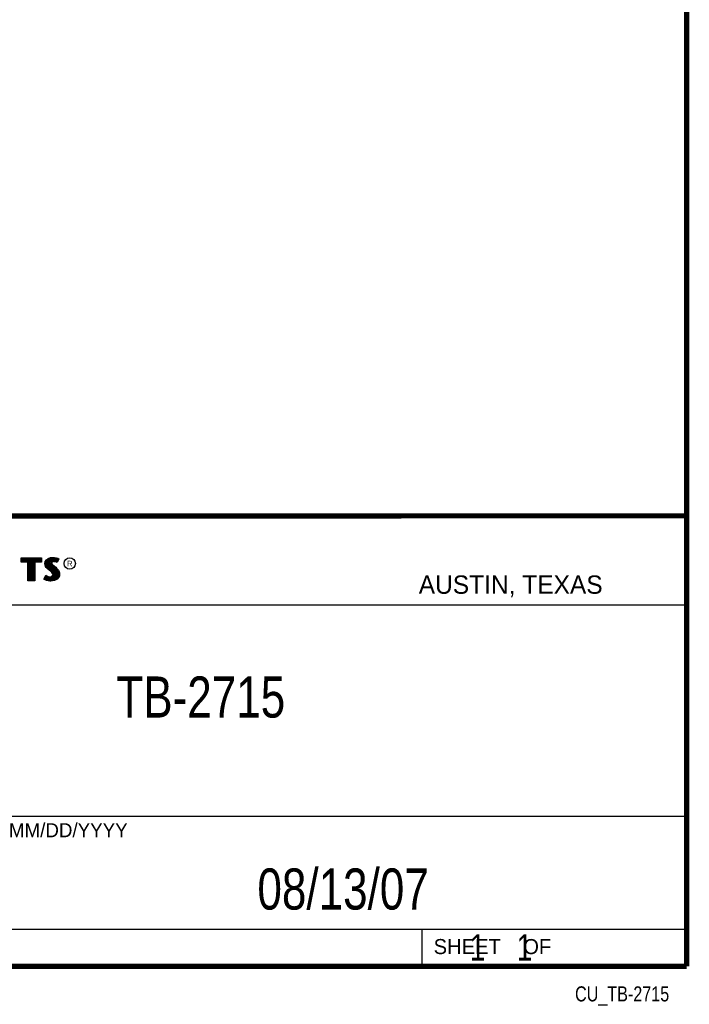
# Model space of a CAD drawing. Header units: inches. Extents: x 0.2 to 16.8, y 0.1 to 10.8.
# Tile 8 of 10: x 14.2 to 16.8, y 0.1 to 3.9. Entities that reach past the tile are written whole.
import ezdxf
from ezdxf.enums import TextEntityAlignment as Align

# ---------------------------------------------------------------- set-up
doc = ezdxf.new("R2010")
doc.units = ezdxf.units.IN
doc.header["$LTSCALE"] = 0.935
doc.header["$MEASUREMENT"] = 0
doc.layers.get('0').update_dxf_attribs({"linetype": 'CONTINUOUS'})
doc.styles.get("Standard").update_dxf_attribs({"font": 'txt', "width": 0.8})

msp = doc.modelspace()

# ---------------------------------------------------------------- linework, layer by layer
at = {"color": 2, "linetype": 'CONTINUOUS'}
for p, q in [((13.0652, 1.9695), (16.745, 1.9695)), ((16.745, 1.9695), (16.745, 0.2605)), ((14.2237, 1.8113), (14.3005, 1.8113)), ((14.2237, 1.795), (14.2237, 1.8113)), ((14.2262, 1.8087), (14.2979, 1.8087)), ((14.2262, 1.7975), (14.2262, 1.8087)), ((14.2514, 1.7975), (14.2262, 1.7975)), ((14.2282, 1.7975), (14.2282, 1.8087)), ((14.2317, 1.7975), (14.2317, 1.8087)), ((14.2351, 1.7975), (14.2351, 1.8087)), ((14.2386, 1.7975), (14.2386, 1.8087)), ((14.2421, 1.7975), (14.2421, 1.8087)), ((14.2456, 1.7975), (14.2456, 1.8087)), ((14.249, 1.7975), (14.249, 1.8087)), ((14.2514, 1.7975), (14.2525, 1.8087)), ((14.2514, 1.7266), (14.2514, 1.7975)), ((14.256, 1.7266), (14.256, 1.8087)), ((14.2595, 1.7266), (14.2595, 1.8087)), ((14.2629, 1.7266), (14.2629, 1.8087)), ((14.2664, 1.7266), (14.2664, 1.8087)), ((14.2699, 1.7266), (14.2699, 1.8087)), ((14.2727, 1.7975), (14.2734, 1.8087)), ((14.2979, 1.7975), (14.2727, 1.7975)), ((14.2727, 1.7975), (14.2727, 1.7266)), ((14.2768, 1.7975), (14.2768, 1.8087)), ((14.2803, 1.7975), (14.2803, 1.8087)), ((14.2838, 1.7975), (14.2838, 1.8087)), ((14.2873, 1.7975), (14.2873, 1.8087)), ((14.2907, 1.7975), (14.2907, 1.8087)), ((14.2942, 1.7975), (14.2942, 1.8087)), ((14.2979, 1.8087), (14.2979, 1.7975)), ((14.3005, 1.8113), (14.3005, 1.795)), ((14.3132, 1.7895), (14.3147, 1.797)), ((14.3147, 1.797), (14.3194, 1.8038)), ((14.3171, 1.796), (14.3212, 1.8021)), ((14.3186, 1.7785), (14.3186, 1.7981)), ((14.3194, 1.8038), (14.3255, 1.8083)), ((14.3212, 1.8021), (14.3268, 1.8061)), ((14.322, 1.7748), (14.322, 1.8026)), ((14.3255, 1.8083), (14.3342, 1.8118)), ((14.3255, 1.7713), (14.3255, 1.8052)), ((14.3268, 1.8061), (14.3349, 1.8093)), ((14.329, 1.7684), (14.329, 1.807)), ((14.3325, 1.7655), (14.3325, 1.8084)), ((14.3342, 1.8118), (14.3438, 1.8128)), ((14.3349, 1.8093), (14.3439, 1.8103)), ((14.337, 1.7936), (14.3359, 1.8094)), ((14.3387, 1.7962), (14.337, 1.7936)), ((14.3411, 1.7979), (14.3387, 1.7962)), ((14.3394, 1.7967), (14.3394, 1.8098)), ((14.3442, 1.7988), (14.3411, 1.7979)), ((14.3447, 1.7964), (14.3422, 1.7956)), ((14.3429, 1.7984), (14.3429, 1.8102)), ((14.3438, 1.8128), (14.3503, 1.8124)), ((14.3439, 1.8103), (14.3499, 1.8099)), ((14.3474, 1.7992), (14.3442, 1.7988)), ((14.3474, 1.7967), (14.3447, 1.7964)), ((14.3464, 1.7991), (14.3464, 1.8101)), ((14.3506, 1.799), (14.3474, 1.7992)), ((14.3503, 1.7965), (14.3474, 1.7967)), ((14.3498, 1.7991), (14.3498, 1.8099)), ((14.3499, 1.8099), (14.3567, 1.8085)), ((14.3503, 1.8124), (14.3573, 1.8109)), ((14.3548, 1.7956), (14.3503, 1.7965)), ((14.3554, 1.7981), (14.3506, 1.799)), ((14.3533, 1.7985), (14.3533, 1.8092)), ((14.3583, 1.7972), (14.3554, 1.7981)), ((14.3567, 1.8085), (14.3607, 1.807)), ((14.3568, 1.7976), (14.3568, 1.8084)), ((14.3573, 1.8109), (14.3617, 1.8094)), ((14.3586, 1.797), (14.3583, 1.7972)), ((14.3631, 1.806), (14.3586, 1.797)), ((14.3665, 1.8071), (14.3596, 1.7934)), ((14.3603, 1.8003), (14.3603, 1.8072)), ((14.3607, 1.807), (14.3631, 1.806)), ((14.3617, 1.8094), (14.3665, 1.8071)), ((14.2488, 1.795), (14.2237, 1.795)), ((14.2488, 1.724), (14.2488, 1.795)), ((14.3005, 1.795), (14.2753, 1.795)), ((14.2753, 1.795), (14.2753, 1.724)), ((14.3138, 1.7838), (14.3132, 1.7895)), ((14.3158, 1.7787), (14.3138, 1.7838)), ((14.3158, 1.7893), (14.3171, 1.796)), ((14.3163, 1.7844), (14.3158, 1.7893)), ((14.3185, 1.7748), (14.3158, 1.7787)), ((14.318, 1.7798), (14.3163, 1.7844)), ((14.3204, 1.7764), (14.318, 1.7798)), ((14.3237, 1.7695), (14.3185, 1.7748)), ((14.3255, 1.7714), (14.3204, 1.7764)), ((14.3357, 1.7595), (14.3237, 1.7695)), ((14.3375, 1.7613), (14.3255, 1.7714)), ((14.3396, 1.7556), (14.3357, 1.7595)), ((14.3359, 1.7626), (14.3368, 1.7911)), ((14.337, 1.7936), (14.3368, 1.7911)), ((14.3368, 1.7911), (14.3376, 1.7874)), ((14.3416, 1.7572), (14.3375, 1.7613)), ((14.3376, 1.7874), (14.3413, 1.7829)), ((14.3395, 1.7928), (14.3393, 1.7913)), ((14.3393, 1.7913), (14.3399, 1.7886)), ((14.3394, 1.7594), (14.3394, 1.7852)), ((14.3405, 1.7944), (14.3395, 1.7928)), ((14.3399, 1.7886), (14.3431, 1.7847)), ((14.3422, 1.7956), (14.3405, 1.7944)), ((14.3413, 1.7829), (14.3529, 1.7732)), ((14.3429, 1.7552), (14.3429, 1.7815)), ((14.3431, 1.7847), (14.3546, 1.7751)), ((14.3464, 1.7266), (14.3464, 1.7787)), ((14.3498, 1.7271), (14.3498, 1.7758)), ((14.3529, 1.7732), (14.356, 1.7701)), ((14.3533, 1.7293), (14.3533, 1.7728)), ((14.3546, 1.7751), (14.3578, 1.7719)), ((14.3572, 1.7949), (14.3548, 1.7956)), ((14.356, 1.7701), (14.359, 1.767)), ((14.3568, 1.7306), (14.3568, 1.7693)), ((14.3596, 1.7934), (14.3572, 1.7949)), ((14.3578, 1.7719), (14.3609, 1.7686)), ((14.359, 1.767), (14.3624, 1.7626)), ((14.3603, 1.7344), (14.3603, 1.7654)), ((14.3609, 1.7686), (14.3645, 1.764)), ((14.3624, 1.7626), (14.3649, 1.7576)), ((14.3645, 1.764), (14.3672, 1.7586)), ((14.2753, 1.724), (14.2488, 1.724)), ((14.2727, 1.7266), (14.2514, 1.7266)), ((14.3092, 1.7305), (14.317, 1.7449)), ((14.3141, 1.7272), (14.3092, 1.7305)), ((14.3125, 1.7314), (14.3178, 1.7412)), ((14.3153, 1.7295), (14.3125, 1.7314)), ((14.3189, 1.7253), (14.3141, 1.7272)), ((14.3151, 1.7296), (14.3151, 1.7361)), ((14.3197, 1.7277), (14.3153, 1.7295)), ((14.317, 1.7449), (14.3203, 1.7425)), ((14.3178, 1.7412), (14.319, 1.7404)), ((14.3186, 1.728), (14.319, 1.7404)), ((14.326, 1.7238), (14.3189, 1.7253)), ((14.319, 1.7404), (14.3226, 1.7385)), ((14.3264, 1.7263), (14.3197, 1.7277)), ((14.3203, 1.7425), (14.3236, 1.7409)), ((14.322, 1.7272), (14.322, 1.7387)), ((14.3226, 1.7385), (14.3274, 1.7369)), ((14.3236, 1.7409), (14.3279, 1.7394)), ((14.3255, 1.7264), (14.3255, 1.7376)), ((14.332, 1.7229), (14.326, 1.7238)), ((14.3322, 1.7254), (14.3264, 1.7263)), ((14.3274, 1.7369), (14.3318, 1.7364)), ((14.3279, 1.7394), (14.3318, 1.7389)), ((14.329, 1.7259), (14.329, 1.7367)), ((14.3318, 1.7389), (14.3354, 1.7392)), ((14.3318, 1.7364), (14.336, 1.7367)), ((14.3363, 1.7227), (14.332, 1.7229)), ((14.3362, 1.7253), (14.3322, 1.7254)), ((14.3325, 1.7254), (14.3325, 1.7363)), ((14.3354, 1.7392), (14.3381, 1.7403)), ((14.3359, 1.7252), (14.3359, 1.7367)), ((14.336, 1.7367), (14.3393, 1.738)), ((14.3492, 1.727), (14.3362, 1.7253)), ((14.35, 1.7245), (14.3363, 1.7227)), ((14.3381, 1.7403), (14.3407, 1.7421)), ((14.3393, 1.738), (14.3426, 1.7403)), ((14.3394, 1.7257), (14.3394, 1.7381)), ((14.3419, 1.752), (14.3396, 1.7556)), ((14.3407, 1.7421), (14.3422, 1.7445)), ((14.3442, 1.753), (14.3416, 1.7572)), ((14.3429, 1.7482), (14.3419, 1.752)), ((14.3422, 1.7445), (14.3429, 1.7482)), ((14.3426, 1.7403), (14.3446, 1.7435)), ((14.3429, 1.7262), (14.3429, 1.7405)), ((14.3455, 1.7483), (14.3442, 1.753)), ((14.3446, 1.7435), (14.3455, 1.7483)), ((14.358, 1.7319), (14.3492, 1.727)), ((14.3596, 1.7299), (14.35, 1.7245)), ((14.3631, 1.7376), (14.358, 1.7319)), ((14.3653, 1.7362), (14.3596, 1.7299)), ((14.3657, 1.7434), (14.3631, 1.7376)), ((14.3637, 1.7383), (14.3649, 1.7576)), ((14.3649, 1.7576), (14.3661, 1.7537)), ((14.3681, 1.7427), (14.3653, 1.7362)), ((14.3665, 1.7485), (14.3657, 1.7434)), ((14.3661, 1.7537), (14.3665, 1.7485)), ((14.3672, 1.7586), (14.3686, 1.7542)), ((14.369, 1.7484), (14.3681, 1.7427)), ((14.3686, 1.7542), (14.369, 1.7484)), ((13.0653, 1.6329), (16.75, 1.6329)), ((13.0652, 0.8295), (16.745, 0.8295)), ((13.0652, 0.4005), (16.745, 0.4005)), ((15.745, 0.4005), (15.745, 0.2605)), ((13.0652, 0.2605), (16.745, 0.2605)), ((15.7462, 0.2607), (16.7462, 0.2607)), ((15.7462, 0.2607), (15.7462, 0.2602)), ((15.7462, 0.2602), (16.7462, 0.2602)), ((16.7462, 0.2607), (16.7462, 0.2602))]:
    msp.add_line(p, q, dxfattribs=at)
at = {"color": 7, "linetype": 'CONTINUOUS', "const_width": 0.02}
for points in [[(16.75, 0.2586), (16.75, 10.7586)], [(11.4718, 1.9702), (16.75, 1.9707)], [(0.25, 0.2586), (16.75, 0.2586)]]:
    msp.add_lwpolyline(points, dxfattribs=at)
at = {"color": 2, "linetype": 'CONTINUOUS'}
msp.add_circle((14.4074, 1.7896), 0.0215, dxfattribs=at)

# ---------------------------------------------------------------- texts
for s, height, p in [('R', 0.0217, (14.3971, 1.7782)), ('AUSTIN, TEXAS', 0.069617, (15.7327, 1.6745)), ('MM/DD/YYYY', 0.05325, (14.1765, 0.7494)), ('SHEET    OF', 0.057262, (15.7892, 0.3052))]:
    msp.add_text(s, height=height, dxfattribs=at).set_placement(p)
at = {"color": 2, "linetype": 'CONTINUOUS', "width": 0.8}
msp.add_text('CU_TB-2715', height=0.05726, dxfattribs=at).set_placement((16.6837, 0.1254), align=Align.RIGHT)
at = {"color": 7, "linetype": 'CONTINUOUS'}
for s, insert, char_height, width, attachment_point in [('TB-2715\\P ', (14.9051, 1.3603), 0.15625, 0.875, 2), ('08/13/07 ', (15.4455, 0.6307), 0.15625, 1.125, 2), ('    1    1', (15.8075, 0.3805), 0.1, 0.8, 1)]:
    msp.add_mtext(s, dxfattribs=dict(at, insert=insert, char_height=char_height, width=width, attachment_point=attachment_point))

doc.saveas('drawing.dxf')
